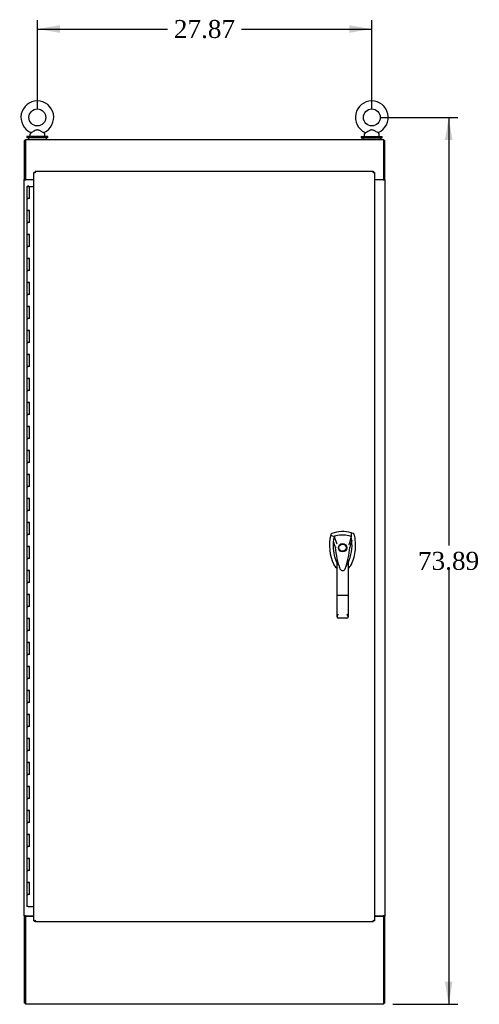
# Model space of a CAD drawing. Header units: inches. Extents: x 1 to 299, y -2 to 199.
# Tile 18 of 21: x 194 to 232, y 66 to 148. Entities that reach past the tile are written whole.
import ezdxf
from ezdxf.enums import TextEntityAlignment as Align

# ---------------------------------------------------------------- set-up
doc = ezdxf.new("R2010")
doc.units = ezdxf.units.IN
doc.header["$MEASUREMENT"] = 0
for name, color, linetype in [('COM54746-60', 7, 'Continuous'), ('COM70449-2', 7, 'Continuous'), ('COM71197-1', 7, 'Continuous'), ('COM71198-2', 7, 'Continuous'), ('COM71199-3', 7, 'Continuous'), ('Default', 7, 'Continuous'), ('HAN13068', 7, 'Continuous'), ('SCS86414', 7, 'Continuous'), ('WAF25377', 7, 'Continuous'), ('WAM254785', 7, 'Continuous')]:
    doc.layers.add(name, color=color, linetype=linetype)
doc.styles.add('SEACAD_Times_New_Roman', font='times.ttf')
doc.dimstyles.new('HAMMOND_(STH_-_300x200)', dxfattribs={"dimtxt": 1.5, "dimasz": 1.875, "dimexe": 0.75, "dimexo": 0.75, "dimgap": 0.375, "dimtad": 0, "dimtih": 1, "dimtoh": 1, "dimzin": 0, "dimdsep": 46, "dimtxsty": 'SEACAD_Times_New_Roman', "dimblk1": '_SE_FILLED', "dimblk2": '_SE_FILLED', "dimsah": 1, "dimcen": 0.75, "dimadec": 0, "dimazin": 0, "dimtfac": 0.8, "dimtofl": 0, "dimtmove": 0, "dimatfit": 3, "dimfxl": 1, "dimtolj": 1, "dimtzin": 0, "dimarcsym": 0})

# ---------------------------------------------------------------- blocks, each defined once
blk = doc.blocks.new('SE5')
at = {"layer": 'COM54746-60', "color": 7, "linetype": 'Continuous'}
for p, q in [((194.191, 133.959), (194.424, 133.959)), ((194.191, 133.959), (194.191, 132.959)), ((194.245, 133.968), (194.245, 133.994)), ((194.245, 133.994), (194.295, 133.994)), ((194.295, 133.968), (194.245, 133.968)), ((194.258, 133.968), (194.258, 133.959)), ((194.295, 133.994), (194.32, 133.994)), ((194.295, 133.968), (194.32, 133.968)), ((194.32, 133.994), (194.37, 133.994)), ((194.37, 133.968), (194.32, 133.968)), ((194.358, 133.959), (194.358, 133.968)), ((194.37, 133.994), (194.37, 133.968)), ((194.424, 133.959), (194.793, 133.959)), ((194.424, 132.959), (194.424, 133.959)), ((194.191, 132.959), (194.308, 132.959)), ((194.191, 132.959), (194.191, 131.959)), ((194.308, 132.959), (194.191, 132.959)), ((194.424, 132.959), (194.308, 132.959)), ((194.191, 131.959), (194.308, 131.959)), ((194.308, 131.959), (194.191, 131.959)), ((194.191, 131.959), (194.191, 130.959)), ((194.424, 131.959), (194.308, 131.959)), ((194.424, 130.959), (194.424, 131.959)), ((194.191, 130.959), (194.308, 130.959)), ((194.191, 130.959), (194.191, 129.959)), ((194.308, 130.959), (194.191, 130.959)), ((194.424, 130.959), (194.308, 130.959)), ((194.191, 129.959), (194.308, 129.959)), ((194.308, 129.959), (194.191, 129.959)), ((194.191, 129.959), (194.191, 128.959)), ((194.424, 129.959), (194.308, 129.959)), ((194.424, 128.959), (194.424, 129.959)), ((194.191, 128.959), (194.308, 128.959)), ((194.191, 128.959), (194.191, 127.959)), ((194.308, 128.959), (194.191, 128.959)), ((194.424, 128.959), (194.308, 128.959)), ((194.191, 127.959), (194.308, 127.959)), ((194.308, 127.959), (194.191, 127.959)), ((194.191, 127.959), (194.191, 126.959)), ((194.424, 127.959), (194.308, 127.959)), ((194.424, 126.959), (194.424, 127.959)), ((194.191, 126.959), (194.308, 126.959)), ((194.191, 126.959), (194.191, 125.959)), ((194.308, 126.959), (194.191, 126.959)), ((194.424, 126.959), (194.308, 126.959)), ((194.191, 125.959), (194.308, 125.959)), ((194.308, 125.959), (194.191, 125.959)), ((194.191, 125.959), (194.191, 124.959)), ((194.424, 125.959), (194.308, 125.959)), ((194.424, 124.959), (194.424, 125.959)), ((194.191, 124.959), (194.308, 124.959)), ((194.191, 124.959), (194.191, 123.959)), ((194.308, 124.959), (194.191, 124.959)), ((194.424, 124.959), (194.308, 124.959)), ((194.191, 123.959), (194.308, 123.959)), ((194.308, 123.959), (194.191, 123.959)), ((194.191, 123.959), (194.191, 122.959)), ((194.424, 123.959), (194.308, 123.959)), ((194.424, 122.959), (194.424, 123.959)), ((194.191, 122.959), (194.308, 122.959)), ((194.191, 122.959), (194.191, 121.959)), ((194.308, 122.959), (194.191, 122.959)), ((194.424, 122.959), (194.308, 122.959)), ((194.191, 121.959), (194.308, 121.959)), ((194.308, 121.959), (194.191, 121.959)), ((194.191, 121.959), (194.191, 120.959)), ((194.424, 121.959), (194.308, 121.959)), ((194.424, 120.959), (194.424, 121.959)), ((194.191, 120.959), (194.308, 120.959)), ((194.191, 120.959), (194.191, 119.959)), ((194.308, 120.959), (194.191, 120.959)), ((194.424, 120.959), (194.308, 120.959)), ((194.191, 119.959), (194.308, 119.959)), ((194.308, 119.959), (194.191, 119.959)), ((194.191, 119.959), (194.191, 118.959)), ((194.424, 119.959), (194.308, 119.959)), ((194.424, 118.959), (194.424, 119.959)), ((194.191, 118.959), (194.308, 118.959)), ((194.191, 118.959), (194.191, 117.959)), ((194.308, 118.959), (194.191, 118.959)), ((194.424, 118.959), (194.308, 118.959)), ((194.191, 117.959), (194.308, 117.959)), ((194.308, 117.959), (194.191, 117.959)), ((194.191, 117.959), (194.191, 116.959)), ((194.424, 117.959), (194.308, 117.959)), ((194.424, 116.959), (194.424, 117.959)), ((194.191, 116.959), (194.308, 116.959)), ((194.191, 116.959), (194.191, 115.959)), ((194.308, 116.959), (194.191, 116.959)), ((194.424, 116.959), (194.308, 116.959)), ((194.191, 115.959), (194.308, 115.959)), ((194.308, 115.959), (194.191, 115.959)), ((194.191, 115.959), (194.191, 114.959)), ((194.424, 115.959), (194.308, 115.959)), ((194.424, 114.959), (194.424, 115.959)), ((194.191, 114.959), (194.308, 114.959)), ((194.191, 114.959), (194.191, 113.959)), ((194.308, 114.959), (194.191, 114.959)), ((194.424, 114.959), (194.308, 114.959)), ((194.191, 113.959), (194.308, 113.959)), ((194.308, 113.959), (194.191, 113.959)), ((194.191, 113.959), (194.191, 112.959)), ((194.424, 113.959), (194.308, 113.959)), ((194.424, 112.959), (194.424, 113.959)), ((194.191, 112.959), (194.308, 112.959)), ((194.191, 112.959), (194.191, 111.959)), ((194.308, 112.959), (194.191, 112.959)), ((194.424, 112.959), (194.308, 112.959)), ((194.191, 111.959), (194.308, 111.959)), ((194.308, 111.959), (194.191, 111.959)), ((194.191, 111.959), (194.191, 110.959)), ((194.424, 111.959), (194.308, 111.959)), ((194.424, 110.959), (194.424, 111.959)), ((194.191, 110.959), (194.308, 110.959)), ((194.191, 110.959), (194.191, 109.959)), ((194.308, 110.959), (194.191, 110.959)), ((194.424, 110.959), (194.308, 110.959)), ((194.191, 109.959), (194.308, 109.959)), ((194.308, 109.959), (194.191, 109.959)), ((194.191, 109.959), (194.191, 108.959)), ((194.424, 109.959), (194.308, 109.959)), ((194.424, 108.959), (194.424, 109.959)), ((194.191, 108.959), (194.308, 108.959)), ((194.191, 108.959), (194.191, 107.959)), ((194.308, 108.959), (194.191, 108.959)), ((194.424, 108.959), (194.308, 108.959)), ((194.191, 107.959), (194.308, 107.959)), ((194.308, 107.959), (194.191, 107.959)), ((194.191, 107.959), (194.191, 106.959)), ((194.424, 107.959), (194.308, 107.959)), ((194.424, 106.959), (194.424, 107.959)), ((194.191, 106.959), (194.308, 106.959)), ((194.191, 106.959), (194.191, 105.959)), ((194.308, 106.959), (194.191, 106.959)), ((194.424, 106.959), (194.308, 106.959)), ((194.191, 105.959), (194.308, 105.959)), ((194.308, 105.959), (194.191, 105.959)), ((194.191, 105.959), (194.191, 104.959)), ((194.424, 105.959), (194.308, 105.959)), ((194.424, 104.959), (194.424, 105.959)), ((194.191, 104.959), (194.308, 104.959)), ((194.191, 104.959), (194.191, 103.959)), ((194.308, 104.959), (194.191, 104.959)), ((194.424, 104.959), (194.308, 104.959)), ((194.191, 103.959), (194.308, 103.959)), ((194.308, 103.959), (194.191, 103.959)), ((194.191, 103.959), (194.191, 102.959)), ((194.424, 103.959), (194.308, 103.959)), ((194.424, 102.959), (194.424, 103.959)), ((194.191, 102.959), (194.308, 102.959)), ((194.191, 102.959), (194.191, 101.959)), ((194.308, 102.959), (194.191, 102.959)), ((194.424, 102.959), (194.308, 102.959)), ((194.191, 101.959), (194.308, 101.959)), ((194.308, 101.959), (194.191, 101.959)), ((194.191, 101.959), (194.191, 100.959)), ((194.424, 101.959), (194.308, 101.959)), ((194.424, 100.959), (194.424, 101.959)), ((194.191, 100.959), (194.308, 100.959)), ((194.191, 100.959), (194.191, 99.959)), ((194.308, 100.959), (194.191, 100.959)), ((194.424, 100.959), (194.308, 100.959)), ((194.191, 99.959), (194.308, 99.959)), ((194.308, 99.959), (194.191, 99.959)), ((194.191, 99.959), (194.191, 98.959)), ((194.424, 99.959), (194.308, 99.959)), ((194.424, 98.959), (194.424, 99.959)), ((194.191, 98.959), (194.308, 98.959)), ((194.191, 98.959), (194.191, 97.959)), ((194.308, 98.959), (194.191, 98.959)), ((194.424, 98.959), (194.308, 98.959)), ((194.191, 97.959), (194.308, 97.959)), ((194.308, 97.959), (194.191, 97.959)), ((194.191, 97.959), (194.191, 96.959)), ((194.424, 97.959), (194.308, 97.959)), ((194.424, 96.959), (194.424, 97.959)), ((194.191, 96.959), (194.308, 96.959)), ((194.191, 96.959), (194.191, 95.959)), ((194.308, 96.959), (194.191, 96.959)), ((194.424, 96.959), (194.308, 96.959)), ((194.191, 95.959), (194.308, 95.959)), ((194.308, 95.959), (194.191, 95.959)), ((194.191, 95.959), (194.191, 94.959)), ((194.424, 95.959), (194.308, 95.959)), ((194.424, 94.959), (194.424, 95.959)), ((194.191, 94.959), (194.308, 94.959)), ((194.191, 94.959), (194.191, 93.959)), ((194.308, 94.959), (194.191, 94.959)), ((194.424, 94.959), (194.308, 94.959)), ((194.191, 93.959), (194.308, 93.959)), ((194.308, 93.959), (194.191, 93.959)), ((194.191, 93.959), (194.191, 92.959)), ((194.424, 93.959), (194.308, 93.959)), ((194.424, 92.959), (194.424, 93.959)), ((194.191, 92.959), (194.308, 92.959)), ((194.191, 92.959), (194.191, 91.959)), ((194.308, 92.959), (194.191, 92.959)), ((194.424, 92.959), (194.308, 92.959)), ((194.191, 91.959), (194.308, 91.959)), ((194.308, 91.959), (194.191, 91.959)), ((194.191, 91.959), (194.191, 90.959)), ((194.424, 91.959), (194.308, 91.959)), ((194.424, 90.959), (194.424, 91.959)), ((194.191, 90.959), (194.308, 90.959)), ((194.191, 90.959), (194.191, 89.959)), ((194.308, 90.959), (194.191, 90.959)), ((194.424, 90.959), (194.308, 90.959)), ((194.191, 89.959), (194.308, 89.959)), ((194.308, 89.959), (194.191, 89.959)), ((194.191, 89.959), (194.191, 88.959)), ((194.424, 89.959), (194.308, 89.959)), ((194.424, 88.959), (194.424, 89.959)), ((194.191, 88.959), (194.308, 88.959)), ((194.191, 88.959), (194.191, 87.959)), ((194.308, 88.959), (194.191, 88.959)), ((194.424, 88.959), (194.308, 88.959)), ((194.191, 87.959), (194.308, 87.959)), ((194.308, 87.959), (194.191, 87.959)), ((194.191, 87.959), (194.191, 86.959)), ((194.424, 87.959), (194.308, 87.959)), ((194.424, 86.959), (194.424, 87.959)), ((194.191, 86.959), (194.308, 86.959)), ((194.191, 86.959), (194.191, 85.959)), ((194.308, 86.959), (194.191, 86.959)), ((194.424, 86.959), (194.308, 86.959)), ((194.191, 85.959), (194.308, 85.959)), ((194.308, 85.959), (194.191, 85.959)), ((194.191, 85.959), (194.191, 84.959)), ((194.424, 85.959), (194.308, 85.959)), ((194.424, 84.959), (194.424, 85.959)), ((194.191, 84.959), (194.308, 84.959)), ((194.191, 84.959), (194.191, 83.959)), ((194.308, 84.959), (194.191, 84.959)), ((194.424, 84.959), (194.308, 84.959)), ((194.191, 83.959), (194.308, 83.959)), ((194.308, 83.959), (194.191, 83.959)), ((194.191, 83.959), (194.191, 82.959)), ((194.424, 83.959), (194.308, 83.959)), ((194.424, 82.959), (194.424, 83.959)), ((194.191, 82.959), (194.308, 82.959)), ((194.191, 82.959), (194.191, 81.959)), ((194.308, 82.959), (194.191, 82.959)), ((194.424, 82.959), (194.308, 82.959)), ((194.191, 81.959), (194.308, 81.959)), ((194.308, 81.959), (194.191, 81.959)), ((194.191, 81.959), (194.191, 80.959)), ((194.424, 81.959), (194.308, 81.959)), ((194.424, 80.959), (194.424, 81.959)), ((194.191, 80.959), (194.308, 80.959)), ((194.191, 80.959), (194.191, 79.959)), ((194.308, 80.959), (194.191, 80.959)), ((194.424, 80.959), (194.308, 80.959)), ((194.191, 79.959), (194.308, 79.959)), ((194.308, 79.959), (194.191, 79.959)), ((194.191, 79.959), (194.191, 78.959)), ((194.424, 79.959), (194.308, 79.959)), ((194.424, 78.959), (194.424, 79.959)), ((194.191, 78.959), (194.308, 78.959)), ((194.191, 78.959), (194.191, 77.959)), ((194.308, 78.959), (194.191, 78.959)), ((194.424, 78.959), (194.308, 78.959)), ((194.191, 77.959), (194.308, 77.959)), ((194.308, 77.959), (194.191, 77.959)), ((194.191, 77.959), (194.191, 76.959)), ((194.424, 77.959), (194.308, 77.959)), ((194.424, 76.959), (194.424, 77.959)), ((194.191, 76.959), (194.308, 76.959)), ((194.191, 76.959), (194.191, 75.959)), ((194.308, 76.959), (194.191, 76.959)), ((194.424, 76.959), (194.308, 76.959)), ((194.191, 75.959), (194.308, 75.959)), ((194.308, 75.959), (194.191, 75.959)), ((194.191, 75.959), (194.191, 74.959)), ((194.424, 75.959), (194.308, 75.959)), ((194.424, 74.959), (194.424, 75.959)), ((194.191, 74.959), (194.308, 74.959)), ((194.191, 74.959), (194.191, 73.959)), ((194.308, 74.959), (194.191, 74.959)), ((194.424, 74.959), (194.308, 74.959)), ((194.308, 73.959), (194.191, 73.959)), ((194.308, 73.959), (194.793, 73.959))]:
    blk.add_line(p, q, dxfattribs=at)
at = {"layer": 'COM70449-2', "color": 7, "linetype": 'Continuous'}
for p, q in [((194.076, 137.88), (223.946, 137.88)), ((194.076, 137.88), (194.076, 137.737)), ((223.946, 137.737), (223.946, 137.88)), ((194.076, 137.737), (194.076, 134.535)), ((223.946, 134.535), (223.946, 137.737)), ((194.076, 134.535), (194.793, 134.535)), ((223.168, 134.535), (223.946, 134.535))]:
    blk.add_line(p, q, dxfattribs=at)
at = {"layer": 'COM71197-1', "color": 7, "linetype": 'Continuous'}
for p, q in [((194.076, 137.785), (193.981, 137.785)), ((193.981, 137.785), (193.981, 134.535)), ((223.946, 137.785), (224.041, 137.785)), ((224.041, 134.535), (224.041, 137.785)), ((193.981, 134.505), (193.981, 134.535)), ((194.076, 134.535), (193.981, 134.535)), ((194.076, 134.505), (194.076, 134.535)), ((223.946, 134.505), (223.946, 134.535)), ((224.041, 134.535), (223.946, 134.535)), ((224.041, 134.505), (224.041, 134.535)), ((193.981, 73.195), (193.981, 134.505)), ((193.981, 134.505), (194.124, 134.505)), ((194.793, 134.505), (194.124, 134.505)), ((223.898, 134.505), (223.168, 134.505)), ((223.898, 134.505), (224.041, 134.505)), ((224.041, 134.505), (224.041, 73.195)), ((193.981, 73.195), (193.981, 73.165)), ((194.124, 73.195), (193.981, 73.195)), ((193.981, 73.165), (194.076, 73.165)), ((193.981, 73.165), (193.981, 65.915)), ((194.076, 73.195), (194.076, 73.165)), ((194.124, 73.195), (194.793, 73.195)), ((223.168, 73.195), (223.898, 73.195)), ((224.041, 73.195), (223.898, 73.195)), ((223.946, 73.195), (223.946, 73.165)), ((223.946, 73.165), (224.041, 73.165)), ((224.041, 73.195), (224.041, 73.165)), ((224.041, 65.915), (224.041, 73.165)), ((194.076, 65.915), (193.981, 65.915)), ((224.041, 65.915), (223.946, 65.915))]:
    blk.add_line(p, q, dxfattribs=at)
at = {"layer": 'COM71198-2', "color": 7, "linetype": 'Continuous'}
for p, q in [((194.076, 73.165), (194.076, 65.963)), ((194.076, 73.165), (194.793, 73.165)), ((223.168, 73.165), (223.946, 73.165)), ((223.946, 65.963), (223.946, 73.165)), ((194.076, 65.963), (194.076, 65.82)), ((223.946, 65.82), (194.076, 65.82)), ((223.946, 65.82), (223.946, 65.963))]:
    blk.add_line(p, q, dxfattribs=at)
at = {"layer": 'COM71199-3', "color": 7, "linetype": 'Continuous'}
for p, q in [((194.793, 72.788), (194.793, 135.13)), ((194.793, 135.13), (194.849, 135.13)), ((194.888, 135.13), (194.849, 135.13)), ((194.888, 135.225), (223.073, 135.225)), ((194.888, 135.225), (194.888, 135.169)), ((194.888, 135.13), (194.888, 135.169)), ((194.926, 135.092), (194.888, 135.13)), ((194.935, 135.082), (194.936, 135.082)), ((194.936, 135.082), (194.936, 135.082)), ((194.936, 135.082), (194.936, 135.082)), ((194.936, 135.082), (194.936, 135.082)), ((223.025, 135.082), (223.025, 135.082)), ((223.025, 135.082), (223.025, 135.082)), ((223.025, 135.082), (223.025, 135.082)), ((223.025, 135.082), (223.025, 135.082)), ((223.025, 135.082), (223.025, 135.082)), ((223.032, 135.089), (223.073, 135.13)), ((223.073, 135.225), (223.073, 135.169)), ((223.073, 135.13), (223.073, 135.169)), ((223.073, 135.13), (223.112, 135.13)), ((223.168, 135.13), (223.112, 135.13)), ((223.168, 135.13), (223.168, 72.788)), ((223.229, 134.535), (223.229, 134.505)), ((223.229, 73.195), (223.229, 73.165)), ((194.793, 72.788), (194.849, 72.788)), ((194.888, 72.788), (194.849, 72.788)), ((194.925, 72.826), (194.888, 72.788)), ((194.888, 72.788), (194.888, 72.749)), ((194.888, 72.693), (194.888, 72.749)), ((223.073, 72.693), (194.888, 72.693)), ((194.935, 72.836), (194.935, 72.836)), ((194.936, 72.836), (194.935, 72.836)), ((194.936, 72.836), (194.936, 72.836)), ((194.936, 72.836), (194.936, 72.836)), ((194.936, 72.836), (194.936, 72.836)), ((223.025, 72.836), (223.025, 72.836)), ((223.025, 72.836), (223.025, 72.836)), ((223.025, 72.836), (223.025, 72.836)), ((223.025, 72.836), (223.025, 72.836)), ((223.028, 72.833), (223.073, 72.788)), ((223.073, 72.788), (223.073, 72.749)), ((223.073, 72.788), (223.112, 72.788)), ((223.073, 72.693), (223.073, 72.749)), ((223.168, 72.788), (223.112, 72.788))]:
    blk.add_line(p, q, dxfattribs=at)
for centre, start, end in [((195.417, 136.06), 238.56128, 243.76327), ((193.958, 134.601), 26.23673, 31.43872), ((224.003, 134.601), 148.56128, 153.76327), ((222.543, 136.06), 296.23673, 301.43872), ((195.417, 71.858), 116.23673, 121.43872), ((193.958, 73.318), 328.56128, 333.76327), ((224.003, 73.318), 206.23673, 211.43872), ((222.543, 71.858), 58.56128, 63.76327)]:
    blk.add_arc(centre, 1.09, start, end, dxfattribs=at)
at = {"layer": 'HAN13068', "color": 7, "linetype": 'Continuous'}
for p, q in [((221.41, 105.048), (221.229, 105.107)), ((219.534, 104.961), (219.52, 104.902)), ((219.52, 104.902), (219.803, 104.797)), ((219.803, 104.797), (220.019, 104.225)), ((220.019, 104.225), (220.065, 104.191)), ((221.218, 104.797), (221.054, 104.141)), ((219.905, 103.876), (219.905, 103.875)), ((221.116, 103.88), (221.116, 103.88)), ((220.056, 99.882), (220.056, 102.86)), ((220.966, 102.859), (220.966, 99.882)), ((220.966, 102.579), (220.987, 102.62)), ((220.987, 102.62), (220.99, 102.626)), ((220.249, 102.219), (220.253, 102.211)), ((220.729, 102.096), (220.735, 102.109)), ((220.056, 98.074), (220.056, 99.882)), ((220.876, 99.876), (220.146, 99.876)), ((220.966, 99.882), (220.966, 98.074)), ((220.876, 97.984), (220.146, 97.984))]:
    blk.add_line(p, q, dxfattribs=at)
for radius in [0.35, 0.3]:
    blk.add_circle((220.511, 103.859), radius, dxfattribs=at)
for centre, radius, start, end in [((220.511, 102.624), 2.585, 73.85893, 110.34924), ((223.142, 104.05), 3.721, 166.75318, 205.10266), ((223.142, 104.05), 3.421, 174.70184, 200.20775), ((223.142, 104.05), 3.421, 167.3846, 174.70184), ((220.511, 102.624), 2.285, 106.83853, 108.03431), ((220.511, 102.624), 2.285, 104.45028, 106.83853), ((220.511, 102.624), 2.285, 71.96569, 104.45028), ((217.879, 104.05), 3.421, 334.89734, 7.2824), ((217.879, 104.05), 3.421, 10.11379, 12.6154), ((217.879, 104.05), 3.421, 8.519, 10.11379), ((217.879, 104.05), 3.421, 7.2824, 8.519), ((219.994, 102.528), 1.35, 91.23359, 93.76963), ((226.753, 104.445), 6.872, 184.75423, 199.9908), ((214.073, 104.475), 7.068, 340.3478, 355.1696), ((233.875, 77.432), 29.627, 115.64179, 115.75394), ((221.051, 103.091), 0.791, 85.30773, 89.6394), ((223.142, 104.05), 3.421, 200.20775, 205.10266), ((220.451, 102.789), 0.45, 205.10266, 208.42246), ((218.526, 102.254), 1.646, 10.27619, 21.64579), ((220.57, 102.789), 0.45, 331.57754, 334.89734), ((220.451, 102.789), 0.75, 233.47883, 238.15135), ((220.512, 102.185), 0.234, 202.28022, 338.21669), ((220.57, 102.789), 0.75, 301.84865, 334.89734), ((220.146, 98.074), 0.0903, 180.00172, 181.11543), ((220.146, 98.074), 0.09, 181.11716, 270), ((220.876, 98.074), 0.09, 270, 358.88284), ((220.875, 98.074), 0.0903, 358.88457, 359.99828)]:
    blk.add_arc(centre, radius, start, end, dxfattribs=at)
for points in [[(219.612, 105.048), (219.574, 105.034), (219.544, 105), (219.534, 104.961)], [(221.229, 105.107), (221.226, 105.004), (221.222, 104.9), (221.218, 104.797)], [(221.487, 104.961), (221.477, 105), (221.447, 105.034), (221.41, 105.048)], [(219.735, 104.365), (219.792, 104.202), (219.848, 104.039), (219.905, 103.876)], [(221.273, 104.483), (221.221, 104.282), (221.168, 104.081), (221.116, 103.88)], [(220.176, 102.446), (220.166, 102.48), (220.155, 102.514), (220.146, 102.548)], [(220.876, 102.547), (220.848, 102.45), (220.818, 102.353), (220.787, 102.258)], [(219.772, 102.471), (219.825, 102.359), (219.906, 102.26), (220.005, 102.186)], [(220.25, 102.219), (220.245, 102.231), (220.241, 102.244), (220.237, 102.256)]]:
    blk.add_open_spline(points, degree=3, dxfattribs=at)
for points, knots in [([(221.249, 102.471), (221.43, 102.856), (221.543, 103.272), (221.624, 104.119), (221.591, 104.549), (221.487, 104.961)], [0, 0, 0, 0, 0.5, 0.5, 1, 1, 1, 1]), ([(220.876, 102.547), (220.892, 102.604), (220.908, 102.662), (220.931, 102.747), (220.939, 102.775), (220.951, 102.816), (220.954, 102.83), (220.96, 102.848), (220.962, 102.853), (220.965, 102.861), (220.966, 102.862), (220.966, 102.859)], [0, 0, 0, 0, 0.5, 0.5, 0.75, 0.75, 0.875, 0.875, 0.9375, 0.9375, 1, 1, 1, 1]), ([(220.146, 99.876), (220.14, 99.876), (220.134, 99.876), (220.122, 99.876), (220.117, 99.877), (220.106, 99.877), (220.101, 99.877), (220.091, 99.877), (220.086, 99.878), (220.074, 99.878), (220.067, 99.879), (220.06, 99.88), (220.059, 99.881), (220.056, 99.881), (220.056, 99.882), (220.056, 99.882)], [0, 0, 0, 0, 0.125, 0.125, 0.25, 0.25, 0.375, 0.375, 0.5, 0.5, 0.75, 0.75, 0.875, 0.875, 1, 1, 1, 1]), ([(220.966, 99.882), (220.966, 99.882), (220.965, 99.881), (220.963, 99.881), (220.961, 99.88), (220.954, 99.879), (220.948, 99.878), (220.935, 99.878), (220.931, 99.877), (220.921, 99.877), (220.916, 99.877), (220.905, 99.877), (220.899, 99.876), (220.888, 99.876), (220.882, 99.876), (220.876, 99.876)], [0, 0, 0, 0, 0.125, 0.125, 0.25, 0.25, 0.5, 0.5, 0.625, 0.625, 0.75, 0.75, 0.875, 0.875, 1, 1, 1, 1]), ([(220.056, 98.072), (220.056, 98.088), (220.06, 98.105), (220.069, 98.133), (220.072, 98.142), (220.079, 98.162), (220.083, 98.172), (220.096, 98.202), (220.105, 98.224), (220.12, 98.257), (220.125, 98.269), (220.135, 98.292), (220.141, 98.304), (220.146, 98.315)], [0, 0, 0, 0, 0.25, 0.25, 0.375, 0.375, 0.5, 0.5, 0.75, 0.75, 0.875, 0.875, 1, 1, 1, 1]), ([(220.876, 98.315), (220.881, 98.304), (220.886, 98.292), (220.896, 98.269), (220.901, 98.257), (220.916, 98.224), (220.926, 98.202), (220.938, 98.172), (220.942, 98.162), (220.95, 98.142), (220.953, 98.133), (220.962, 98.105), (220.965, 98.088), (220.966, 98.072)], [0, 0, 0, 0, 0.125, 0.125, 0.25, 0.25, 0.5, 0.5, 0.625, 0.625, 0.75, 0.75, 1, 1, 1, 1])]:
    blk.add_open_spline(points, degree=3, knots=knots, dxfattribs=at)
at = {"layer": 'SCS86414', "color": 7, "linetype": 'Continuous'}
for p, q in [((194.451, 138.299), (194.451, 138.18)), ((194.531, 138.417), (194.465, 138.338)), ((195.687, 138.338), (195.622, 138.416)), ((195.701, 138.18), (195.701, 138.299)), ((222.321, 138.299), (222.321, 138.18)), ((222.401, 138.417), (222.335, 138.338)), ((223.557, 138.338), (223.492, 138.416)), ((223.571, 138.18), (223.571, 138.299))]:
    blk.add_line(p, q, dxfattribs=at)
for centre in [(195.076, 139.709), (222.946, 139.709)]:
    blk.add_circle(centre, 0.704, dxfattribs=at)
for centre, radius, start, end in [((195.076, 139.709), 1.367, 90, 245.96991), ((195.076, 139.709), 1.367, 293.99412, 90), ((222.946, 139.709), 1.367, 90, 245.96991), ((222.946, 139.709), 1.367, 293.99412, 90), ((194.511, 138.299), 0.06, 140.32138, 180), ((194.511, 138.18), 0.06, 180, 270), ((194.509, 138.437), 0.0259, 9.41519, 66.90021), ((195.646, 138.434), 0.03, 118.44732, 216.69379), ((195.641, 138.18), 0.06, 270, 0), ((195.641, 138.299), 0.06, 0, 39.67862), ((222.381, 138.299), 0.06, 140.32138, 180), ((222.381, 138.18), 0.06, 180, 270), ((222.379, 138.437), 0.0259, 9.41519, 66.90021), ((223.516, 138.434), 0.03, 118.44732, 216.69379), ((223.511, 138.18), 0.06, 270, 0), ((223.511, 138.299), 0.06, 0, 39.67862)]:
    blk.add_arc(centre, radius, start, end, dxfattribs=at)
for points in [[(195.623, 138.415), (195.623, 138.415), (195.605, 138.424), (195.54, 138.46), (195.493, 138.486), (195.416, 138.529), (195.389, 138.544), (195.334, 138.574), (195.306, 138.589), (195.248, 138.619), (195.218, 138.633), (195.158, 138.655), (195.126, 138.664), (195.061, 138.669), (195.028, 138.664), (194.966, 138.646), (194.936, 138.634), (194.848, 138.592), (194.792, 138.56), (194.686, 138.501), (194.636, 138.473), (194.559, 138.431), (194.533, 138.417), (194.529, 138.415), (194.529, 138.415), (194.529, 138.415)], [(223.493, 138.415), (223.493, 138.415), (223.475, 138.424), (223.41, 138.46), (223.363, 138.486), (223.286, 138.529), (223.259, 138.544), (223.204, 138.574), (223.176, 138.589), (223.118, 138.619), (223.088, 138.633), (223.028, 138.655), (222.996, 138.664), (222.931, 138.669), (222.898, 138.664), (222.836, 138.646), (222.806, 138.634), (222.718, 138.592), (222.662, 138.56), (222.556, 138.501), (222.506, 138.473), (222.429, 138.431), (222.403, 138.417), (222.399, 138.415), (222.399, 138.415), (222.399, 138.415)]]:
    blk.add_open_spline(points, degree=3, knots=[0.0683017, 0.0683017, 0.0683017, 0.0683017, 0.125, 0.125, 0.1875, 0.1875, 0.21875, 0.21875, 0.25, 0.25, 0.28125, 0.28125, 0.3125, 0.3125, 0.34375, 0.34375, 0.375, 0.375, 0.4375, 0.4375, 0.5, 0.5, 0.5625, 0.5625, 0.5685641, 0.5685641, 0.5685641, 0.5685641], dxfattribs=at)
at = {"layer": 'WAF25377', "color": 7, "linetype": 'Continuous'}
for p, q in [((195.951, 138.12), (194.201, 138.12)), ((194.201, 138.12), (194.201, 138.005)), ((195.951, 138.005), (194.201, 138.005)), ((195.951, 138.005), (195.951, 138.12)), ((222.071, 138.12), (223.821, 138.12)), ((222.071, 138.12), (222.071, 138.005)), ((222.071, 138.005), (223.821, 138.005)), ((223.821, 138.005), (223.821, 138.12))]:
    blk.add_line(p, q, dxfattribs=at)
at = {"layer": 'WAM254785', "color": 7, "linetype": 'Continuous'}
for p, q in [((194.326, 138.005), (194.326, 137.88)), ((195.826, 137.88), (195.826, 138.005)), ((222.196, 138.005), (222.196, 137.88)), ((223.696, 137.88), (223.696, 138.005))]:
    blk.add_line(p, q, dxfattribs=at)
blk = doc.blocks.new('DMBLK4355')
at = {"layer": 'Default', "linetype": 'Continuous'}
for points in [[(196.951, 147.385), (195.076, 147.073), (196.951, 146.76)], [(221.071, 147.385), (221.071, 146.76), (222.946, 147.073)]]:
    blk.add_hatch(color=7, dxfattribs=at).paths.add_polyline_path(points)
at = {"layer": 'Default', "color": 7, "linetype": 'Continuous'}
for p, q in [((195.076, 140.459), (195.076, 147.823)), ((222.946, 140.459), (222.946, 147.823)), ((195.076, 147.073), (205.926, 147.073)), ((212.095, 147.073), (222.946, 147.073))]:
    blk.add_line(p, q, dxfattribs=at)
at = {"layer": 'Default', "color": 7, "linetype": 'Continuous', "style": 'SEACAD_Times_New_Roman'}
blk.add_text('27.87', height=1.5, dxfattribs=at).set_placement((206.451, 147.823), align=Align.TOP_LEFT)
blk = doc.blocks.new('_SE_FILLED')
at = {"color": 0}
blk.add_line((0, 0), (-1, 0), dxfattribs=at)
blk.add_solid([(0, 0), (-1, -0.1665), (-1, 0.1665), (0, 0)], dxfattribs=at)
blk = doc.blocks.new('DMBLK4357')
at = {"layer": 'Default', "linetype": 'Continuous'}
for points in [[(229.667, 137.834), (229.354, 139.709), (229.042, 137.834)], [(229.667, 67.695), (229.042, 67.695), (229.354, 65.82)]]:
    blk.add_hatch(color=7, dxfattribs=at).paths.add_polyline_path(points)
at = {"layer": 'Default', "color": 7, "linetype": 'Continuous'}
for p, q in [((223.696, 139.709), (230.104, 139.709)), ((229.354, 139.709), (229.354, 104.04)), ((229.354, 102.015), (229.354, 65.82)), ((224.696, 65.82), (230.104, 65.82))]:
    blk.add_line(p, q, dxfattribs=at)
at = {"layer": 'Default', "color": 7, "linetype": 'Continuous', "style": 'SEACAD_Times_New_Roman'}
blk.add_text('73.89', height=1.5, dxfattribs=at).set_placement((226.795, 103.515), align=Align.TOP_LEFT)

msp = doc.modelspace()

# ---------------------------------------------------------------- block references
at = {"layer": 'Default'}
msp.add_blockref('SE5', (0, 0), dxfattribs=at)

# ---------------------------------------------------------------- dimensions: what is measured, and where the dimension line sits
at = {"layer": 'Default', "color": 7, "linetype": 'Continuous'}
for base, p1, p2, angle, picture, middle, dimtype in [((195.076, 147.073), (195.076, 139.709), (222.946, 139.709), 0, 'DMBLK4355', (209.011, 147.073), 161), ((229.354, 65.82), (222.946, 139.709), (223.946, 65.82), 90, 'DMBLK4357', (229.354, 102.765), 160)]:
    dim = msp.add_linear_dim(base=base, p1=p1, p2=p2, angle=angle, text='\\A1;<>', dimstyle='HAMMOND_(STH_-_300x200)', dxfattribs=at)
    dim.commit()
    dim.dimension.update_dxf_attribs({"geometry": picture, "text_midpoint": middle, "dimtype": dimtype})

doc.saveas('drawing.dxf')
